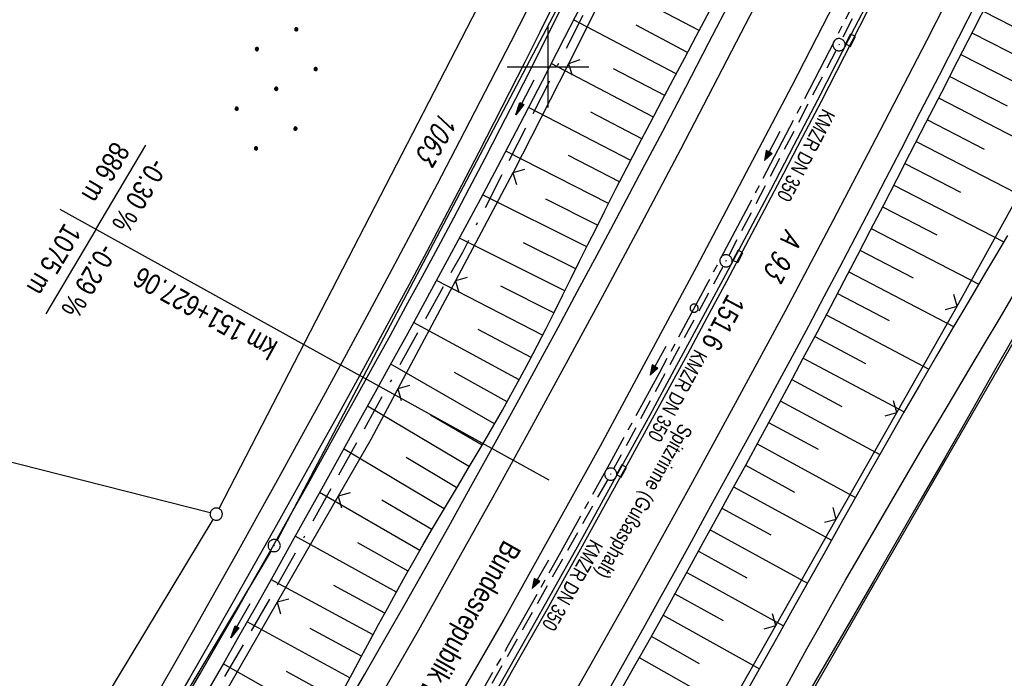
# Model space of a CAD drawing. Extents: x 510526 to 513920, y 467229 to 478797.
# Tile 235 of 256: x 511635 to 511756, y 473525 to 473606. Entities that reach past the tile are written whole.
import ezdxf

# ---------------------------------------------------------------- set-up
doc = ezdxf.new("R2010")
doc.units = 0
doc.header["$LTSCALE"] = 10
doc.header["$MEASUREMENT"] = 0
for name, pattern in [('ACAD_ISO16W100', [73, 15, -6.5, 15, -6.5, 15, -7, 1, -7]), ('ACHSE', [5.5, 4, -0.5, 0.5, -0.5]), ('AUSGEZOGEN', [0]), ('LT00', [0]), ('STRICHLINIE2', [0.375, 0.25, -0.125])]:
    doc.linetypes.add(name, pattern=pattern)
doc.layers.get('0').update_dxf_attribs({"linetype": 'LT00'})
for name, color, linetype in [('-AX-020', 250, 'ACHSE'), ('-GRA-20W', 20, 'LT00'), ('-Halt-Pfeil', 4, 'LT00'), ('-Haltung', 182, 'STRICHLINIE2'), ('-Haltungsbeschriftung', 182, 'LT00'), ('-ST-20-1', 250, 'LT00'), ('BAB-KABEL', 220, 'ACAD_ISO16W100'), ('BRD', 255, 'Continuous'), ('DFK_AB_L', 21, 'LT00'), ('DFK_AB_P', 7, 'LT00'), ('DFK_BES-WEGE', 255, 'LT00'), ('DFK_FLUR_NR', 250, 'LT00'), ('DFK_GZPKT', 250, 'LT00'), ('DFK_KATASTER', 250, 'LT00'), ('DFK_NUTZUNG', 250, 'LT00'), ('PFEIL', 140, 'AUSGEZOGEN'), ('RINNE_TEXT', 11, 'Continuous'), ('V92_AFBR_BAB', 250, 'LT00'), ('V92_BOESCH', 250, 'LT00'), ('V92_BOSCHUNG', 250, 'LT00'), ('V92_GRABEN', 250, 'LT00'), ('V92_KA_PRUF', 182, 'LT00'), ('V92_LD_MARK', 250, 'LT00'), ('V92_RASTER', 250, 'LT00'), ('V92_RINNE', 182, 'LT00'), ('V92_SINKK', 182, 'LT00'), ('V92_ZAUN', 40, 'LT00')]:
    doc.layers.add(name, color=color, linetype=linetype)
doc.styles.add('Arial', font='ARIAL.TTF')
doc.styles.add('Beschrift', font='ARIAL.TTF')
doc.styles.add('Haltungsbeschriftung', font='ARIAL.TTF', dxfattribs={"width": 0.75})
doc.styles.get("Standard").update_dxf_attribs({"font": 'romans.shx'})

# ---------------------------------------------------------------- blocks, each defined once
blk = doc.blocks.new('SYMB7010')
at = {"color": 0, "linetype": 'ByBlock'}
for points in [[(-0.031408, 0.499213), (-0.093728, 0.49134), (-0.15457, 0.475719), (-0.212975, 0.452595), (-0.268021, 0.422333), (-0.31884, 0.385411), (-0.36463, 0.342411), (-0.40467, 0.29401), (-0.438329, 0.240973), (-0.465074, 0.184136), (-0.484486, 0.124395), (-0.496256, 0.062692), (-0.5002, 0)], [(-0.5002, 0), (-0.496256, -0.062692), (-0.484486, -0.124395), (-0.465075, -0.184136), (-0.438329, -0.240973), (-0.404671, -0.29401), (-0.36463, -0.342411), (-0.31884, -0.385411), (-0.268021, -0.422333), (-0.212975, -0.452595), (-0.154571, -0.475719), (-0.093728, -0.49134), (-0.031408, -0.499213), (0.031408, -0.499213)], [(0.5002, 0), (0.496256, 0.062692), (0.484485, 0.124395), (0.465074, 0.184136), (0.438329, 0.240973), (0.40467, 0.29401), (0.36463, 0.342411), (0.31884, 0.385411), (0.268021, 0.422333), (0.212975, 0.452595), (0.15457, 0.475719), (0.093728, 0.49134), (0.031408, 0.499213), (-0.031408, 0.499213)], [(0.031408, -0.499213), (0.093728, -0.491341), (0.15457, -0.475719), (0.212975, -0.452595), (0.268021, -0.422333), (0.31884, -0.385411), (0.36463, -0.342411), (0.404671, -0.294011), (0.438329, -0.240974), (0.465075, -0.184136), (0.484486, -0.124395), (0.496256, -0.062692), (0.500201, 0)]]:
    blk.add_lwpolyline(points, dxfattribs=at)
blk = doc.blocks.new('SYMB0003')
at = {"color": 0, "linetype": 'ByBlock'}
for p, q in [((-0.015712, 0), (0.010166, 0.012015)), ((0, -0.021257), (-0.015712, 0)), ((0.010166, 0.012015), (0, -0.021257))]:
    blk.add_line(p, q, dxfattribs=at)
for points in [[(-0.031395, 0.499013), (-0.093691, 0.491144), (-0.154509, 0.475528), (-0.21289, 0.452414), (-0.267913, 0.422164), (-0.318712, 0.385257), (-0.364484, 0.342274), (-0.404509, 0.293893), (-0.438154, 0.240877), (-0.464888, 0.184062), (-0.484292, 0.124345), (-0.496058, 0.062667), (-0.5, 0)], [(-0.5, 0), (-0.496058, -0.062667), (-0.484292, -0.124345), (-0.464888, -0.184062), (-0.438154, -0.240877), (-0.404509, -0.293893), (-0.364485, -0.342274), (-0.318712, -0.385257), (-0.267914, -0.422164), (-0.21289, -0.452414), (-0.154509, -0.475529), (-0.093691, -0.491144), (-0.031395, -0.499014), (0.031395, -0.499014)], [(0.5, 0), (0.496057, 0.062667), (0.484292, 0.124345), (0.464888, 0.184062), (0.438153, 0.240877), (0.404509, 0.293893), (0.364484, 0.342274), (0.318712, 0.385257), (0.267913, 0.422164), (0.21289, 0.452414), (0.154509, 0.475528), (0.093691, 0.491144), (0.031395, 0.499013), (-0.031395, 0.499013)], [(0.031395, -0.499014), (0.093691, -0.491144), (0.154509, -0.475529), (0.21289, -0.452414), (0.267914, -0.422164), (0.318712, -0.385257), (0.364485, -0.342274), (0.404509, -0.293893), (0.438154, -0.240877), (0.464889, -0.184062), (0.484292, -0.124345), (0.496058, -0.062667), (0.5, 0)]]:
    blk.add_lwpolyline(points, dxfattribs=at)
blk = doc.blocks.new('SYMB0002')
at = {"color": 0, "linetype": 'ByBlock'}
for points in [[(-0.031395, 0.499013), (-0.093691, 0.491144), (-0.154509, 0.475528), (-0.21289, 0.452414), (-0.267913, 0.422164), (-0.318712, 0.385257), (-0.364484, 0.342274), (-0.404509, 0.293893), (-0.438154, 0.240877), (-0.464888, 0.184062), (-0.484292, 0.124345), (-0.496058, 0.062667), (-0.5, 0)], [(-0.5, 0), (-0.496058, -0.062667), (-0.484292, -0.124345), (-0.464888, -0.184062), (-0.438154, -0.240877), (-0.404509, -0.293893), (-0.364485, -0.342274), (-0.318712, -0.385257), (-0.267914, -0.422164), (-0.21289, -0.452414), (-0.154509, -0.475529), (-0.093691, -0.491144), (-0.031395, -0.499014), (0.031395, -0.499014)], [(0.5, 0), (0.496057, 0.062667), (0.484292, 0.124345), (0.464888, 0.184062), (0.438153, 0.240877), (0.404509, 0.293893), (0.364484, 0.342274), (0.318712, 0.385257), (0.267913, 0.422164), (0.21289, 0.452414), (0.154509, 0.475528), (0.093691, 0.491144), (0.031395, 0.499013), (-0.031395, 0.499013)], [(0.031395, -0.499014), (0.093691, -0.491144), (0.154509, -0.475529), (0.21289, -0.452414), (0.267914, -0.422164), (0.318712, -0.385257), (0.364485, -0.342274), (0.404509, -0.293893), (0.438154, -0.240877), (0.464889, -0.184062), (0.484292, -0.124345), (0.496058, -0.062667), (0.5, 0)]]:
    blk.add_lwpolyline(points, dxfattribs=at)
blk = doc.blocks.new('SYMB0652')
at = {"color": 0, "linetype": 'ByBlock'}
blk.add_lwpolyline([(-0.15, -0.075), (0.15, -0.075), (0.15, 0.075), (-0.15, 0.075), (-0.15, -0.075)], dxfattribs=at)
blk = doc.blocks.new('SYMB0024')
at = {"color": 0, "linetype": 'ByBlock'}
for p, q in [((-0.5, 0.5), (0, 0)), ((0, 0), (0.5, 0.5))]:
    blk.add_line(p, q, dxfattribs=at)
blk = doc.blocks.new('Pfreil3')
at = {"layer": 'PFEIL'}
blk.add_hatch(color=256, dxfattribs=at).paths.add_polyline_path([(-1.55, 0.27), (-1.55, -0.27), (0, 0)])
for p, q in [((-1.55, 0), (-4.83, 0)), ((-1.55, -0.27), (-1.55, 0.27)), ((-1.55, 0.27), (0, 0)), ((0, 0), (-1.55, -0.27))]:
    blk.add_line(p, q, dxfattribs=at)
blk = doc.blocks.new('Ackerland7')
at = {"layer": 'DFK_NUTZUNG', "color": 0, "linetype": 'ByBlock'}
for p, q in [((-4, 3.93), (-4, 3.67)), ((-3.95, 3.63), (-3.95, 3.97)), ((-3.9, 3.99), (-3.9, 3.61)), ((-3.85, 3.6), (-3.85, 4)), ((-3.8, 3.99), (-3.8, 3.61)), ((-3.75, 3.63), (-3.75, 3.97)), ((-3.7, 3.93), (-3.7, 3.67)), ((-3.65, 3.8), (-3.65, 3.8)), ((3.7, 3.93), (3.7, 3.67)), ((3.75, 3.63), (3.75, 3.97)), ((3.8, 3.99), (3.8, 3.61)), ((3.85, 3.6), (3.85, 4)), ((3.9, 3.99), (3.9, 3.61)), ((3.95, 3.63), (3.95, 3.97)), ((4, 3.93), (4, 3.67)), ((4.05, 3.8), (4.05, 3.8)), ((-7.85, 0.13), (-7.85, -0.13)), ((-7.8, -0.17), (-7.8, 0.17)), ((-7.75, 0.19), (-7.75, -0.19)), ((-7.7, -0.2), (-7.7, 0.2)), ((-7.65, 0.19), (-7.65, -0.19)), ((-7.6, -0.17), (-7.6, 0.17)), ((-7.55, 0.13), (-7.55, -0.13)), ((-7.5, 0), (-7.5, 0)), ((-0.15, 0.13), (-0.15, -0.13)), ((-0.1, -0.17), (-0.1, 0.17)), ((-0.05, 0.19), (-0.05, -0.19)), ((0, -0.2), (0, 0.2)), ((0.05, 0.19), (0.05, -0.19)), ((0.1, -0.17), (0.1, 0.17)), ((0.15, 0.13), (0.15, -0.13)), ((0.2, 0), (0.2, 0)), ((7.55, 0.13), (7.55, -0.13)), ((7.6, -0.17), (7.6, 0.17)), ((7.65, 0.19), (7.65, -0.19)), ((7.7, -0.2), (7.7, 0.2)), ((7.75, 0.19), (7.75, -0.19)), ((7.8, -0.17), (7.8, 0.17)), ((7.85, 0.13), (7.85, -0.13)), ((7.9, 0), (7.9, 0)), ((-3.9, -3.61), (-3.9, -3.99)), ((-3.85, -4), (-3.85, -3.6)), ((-3.8, -3.61), (-3.8, -3.99)), ((3.8, -3.61), (3.8, -3.99)), ((3.85, -4), (3.85, -3.6)), ((3.9, -3.61), (3.9, -3.99)), ((-4, -3.67), (-4, -3.93)), ((-3.95, -3.97), (-3.95, -3.63)), ((-3.75, -3.97), (-3.75, -3.63)), ((-3.7, -3.67), (-3.7, -3.93)), ((-3.65, -3.8), (-3.65, -3.8)), ((3.7, -3.67), (3.7, -3.93)), ((3.75, -3.97), (3.75, -3.63)), ((3.95, -3.97), (3.95, -3.63)), ((4, -3.67), (4, -3.93)), ((4.05, -3.8), (4.05, -3.8))]:
    blk.add_line(p, q, dxfattribs=at)
for points in [[(-3.65, 3.8), (-3.67, 3.89), (-3.73, 3.96), (-3.81, 3.99), (-3.89, 3.99), (-3.97, 3.96), (-4.03, 3.89), (-4.05, 3.8), (-4.03, 3.71), (-3.97, 3.64), (-3.89, 3.6), (-3.81, 3.6), (-3.73, 3.64), (-3.67, 3.71), (-3.65, 3.8)], [(4.05, 3.8), (4.03, 3.89), (3.97, 3.96), (3.89, 3.99), (3.81, 3.99), (3.73, 3.96), (3.67, 3.89), (3.65, 3.8), (3.67, 3.71), (3.73, 3.64), (3.81, 3.61), (3.89, 3.61), (3.97, 3.64), (4.03, 3.71), (4.05, 3.8)], [(-7.5, 0), (-7.52, 0.09), (-7.58, 0.16), (-7.66, 0.19), (-7.74, 0.19), (-7.82, 0.16), (-7.88, 0.09), (-7.9, 0)], [(0.2, 0), (0.18, 0.09), (0.12, 0.16), (0.04, 0.19), (-0.04, 0.19), (-0.12, 0.16), (-0.18, 0.09), (-0.2, 0)], [(-0.2, 0), (-0.18, -0.09), (-0.12, -0.16), (-0.04, -0.19), (0.04, -0.19), (0.12, -0.16), (0.18, -0.09), (0.2, 0)], [(7.9, 0), (7.88, 0.09), (7.82, 0.16), (7.74, 0.19), (7.66, 0.19), (7.58, 0.16), (7.52, 0.09), (7.5, 0)], [(7.5, 0), (7.52, -0.09), (7.58, -0.16), (7.66, -0.19), (7.74, -0.19), (7.82, -0.16), (7.88, -0.09), (7.9, 0)], [(-7.9, 0), (-7.88, -0.09), (-7.82, -0.16), (-7.74, -0.19), (-7.66, -0.19), (-7.58, -0.16), (-7.52, -0.09), (-7.5, 0)], [(-3.65, -3.8), (-3.67, -3.71), (-3.73, -3.64), (-3.81, -3.61), (-3.89, -3.61), (-3.97, -3.64), (-4.03, -3.71), (-4.05, -3.8), (-4.03, -3.89), (-3.97, -3.96), (-3.89, -3.99), (-3.81, -3.99), (-3.73, -3.96), (-3.67, -3.89), (-3.65, -3.8)], [(4.05, -3.8), (4.03, -3.71), (3.97, -3.64), (3.89, -3.61), (3.81, -3.61), (3.73, -3.64), (3.67, -3.71), (3.65, -3.8), (3.67, -3.89), (3.73, -3.96), (3.81, -3.99), (3.89, -3.99), (3.97, -3.96), (4.03, -3.89), (4.05, -3.8)]]:
    blk.add_lwpolyline(points, dxfattribs=at)
blk = doc.blocks.new('SYMB0070')
at = {"color": 0, "linetype": 'ByBlock'}
for p, q in [((-0.5, 0), (0.2, 0)), ((0.5, 0), (0.2, 0.1)), ((0.2, 0.1), (0.2, 0)), ((0.468, 0), (0.21, 0.086)), ((0.21, 0.086), (0.21, -0.086)), ((0.21, -0.086), (0.468, 0)), ((0.22, -0.072), (0.437, 0)), ((0.23, -0.058), (0.405, 0)), ((0.24, -0.045), (0.374, 0)), ((0.342, 0), (0.25, 0.031)), ((0.25, 0.031), (0.25, -0.031)), ((0.25, -0.031), (0.342, 0)), ((0.26, -0.017), (0.31, 0)), ((0.27, -0.003), (0.279, 0))]:
    blk.add_line(p, q, dxfattribs=at)
for points in [[(0.2, 0), (0.2, -0.1), (0.5, 0)], [(0.437, 0), (0.22, 0.072), (0.22, -0.072)], [(0.405, 0), (0.23, 0.058), (0.23, -0.058)], [(0.374, 0), (0.24, 0.045), (0.24, -0.045)], [(0.31, 0), (0.26, 0.017), (0.26, -0.017)], [(0.279, 0), (0.27, 0.003), (0.27, -0.003)]]:
    blk.add_lwpolyline(points, dxfattribs=at)

msp = doc.modelspace()

# ---------------------------------------------------------------- linework, layer by layer
at = {"layer": '-AX-020', "ltscale": 0.2, "flags": 128}
msp.add_lwpolyline([(513881.72, 478796.97), (513877.87, 478787.35), (513870.37, 478768.8), (513862.79, 478750.28), (513855.14, 478731.79), (513847.41, 478713.32), (513839.61, 478694.89), (513831.74, 478676.49), (513823.79, 478658.13), (513815.77, 478639.79), (513807.68, 478621.49), (513799.51, 478603.22), (513791.27, 478584.98), (513782.96, 478566.77), (513774.58, 478548.6), (513766.12, 478530.46), (513757.59, 478512.36), (513748.99, 478494.29), (513740.31, 478476.25), (513731.57, 478458.25), (513722.75, 478440.29), (513713.86, 478422.36), (513704.9, 478404.46), (513695.86, 478386.6), (513686.76, 478368.78), (513677.58, 478351), (513668.34, 478333.25), (513659.02, 478315.54), (513649.63, 478297.86), (513640.17, 478280.23), (513630.64, 478262.63), (513621.04, 478245.07), (513611.37, 478227.54), (513601.63, 478210.06), (513591.82, 478192.62), (513586.74, 478183.65), (513576.83, 478166.26), (513566.85, 478148.92), (513556.8, 478131.61), (513546.69, 478114.34), (513536.51, 478097.1), (513526.28, 478079.91), (513515.99, 478062.74), (513505.64, 478045.61), (513495.23, 478028.52), (513484.78, 478011.45), (513474.27, 477994.42), (513463.71, 477977.42), (513453.11, 477960.45), (513442.46, 477943.5), (513431.76, 477926.59), (513421.03, 477909.7), (513410.25, 477892.84), (513399.43, 477876), (513388.58, 477859.18), (513377.69, 477842.39), (513366.77, 477825.62), (513355.82, 477808.87), (513344.83, 477792.14), (513333.82, 477775.43), (513322.78, 477758.74), (513311.72, 477742.06), (513300.63, 477725.4), (513289.52, 477708.75), (513278.39, 477692.12), (513267.24, 477675.5), (513256.08, 477658.89), (513244.9, 477642.29), (513233.71, 477625.7), (513222.5, 477609.12), (513211.29, 477592.54), (513200.07, 477575.97), (513188.84, 477559.41), (513177.6, 477542.84), (513166.37, 477526.28), (513154.8, 477509.24), (513142.5, 477491.11), (513130.2, 477472.99), (513117.9, 477454.86), (513105.61, 477436.73), (513093.33, 477418.59), (513081.06, 477400.44), (513068.81, 477382.28), (513056.57, 477364.12), (513044.34, 477345.94), (513032.14, 477327.75), (513019.96, 477309.55), (513007.8, 477291.33), (512995.67, 477273.09), (512983.57, 477254.83), (512971.49, 477236.55), (512959.45, 477218.25), (512947.45, 477199.93), (512935.48, 477181.58), (512923.55, 477163.21), (512911.66, 477144.81), (512899.82, 477126.38), (512888.03, 477107.93), (512876.28, 477089.44), (512864.58, 477070.92), (512852.94, 477052.36), (512841.35, 477033.77), (512829.82, 477015.15), (512818.35, 476996.49), (512806.94, 476977.79), (512795.6, 476959.05), (512789.64, 476949.14), (512778.41, 476930.34), (512767.24, 476911.5), (512756.13, 476892.61), (512745.1, 476873.69), (512734.14, 476854.72), (512723.25, 476835.72), (512712.42, 476816.68), (512701.67, 476797.59), (512690.98, 476778.47), (512680.37, 476759.31), (512669.82, 476740.11), (512659.35, 476720.87), (512648.95, 476701.6), (512638.61, 476682.28), (512628.35, 476662.93), (512618.16, 476643.54), (512608.04, 476624.11), (512597.99, 476604.65), (512588.01, 476585.15), (512578.1, 476565.61), (512568.26, 476546.04), (512558.5, 476526.43), (512548.8, 476506.79), (512539.18, 476487.11), (512529.63, 476467.4), (512520.15, 476447.65), (512510.75, 476427.87), (512501.42, 476408.05), (512492.16, 476388.2), (512482.97, 476368.31), (512473.85, 476348.4), (512464.81, 476328.44), (512455.84, 476308.46), (512446.94, 476288.44), (512438.12, 476268.39), (512429.37, 476248.31), (512420.69, 476228.2), (512412.09, 476208.05), (512403.56, 476187.88), (512395.11, 476167.67), (512386.72, 476147.43), (512378.42, 476127.17), (512370.18, 476106.87), (512362.02, 476086.54), (512353.94, 476066.18), (512345.92, 476045.79), (512337.99, 476025.38), (512330.13, 476004.93), (512322.34, 475984.46), (512314.63, 475963.96), (512306.99, 475943.43), (512299.43, 475922.87), (512291.94, 475902.28), (512284.53, 475881.67), (512277.19, 475861.03), (512269.93, 475840.36), (512262.74, 475819.67), (512255.63, 475798.95), (512248.6, 475778.21), (512241.64, 475757.44), (512234.76, 475736.64), (512227.95, 475715.82), (512221.22, 475694.97), (512214.57, 475674.11), (512207.99, 475653.21), (512201.49, 475632.29), (512200.13, 475627.89), (512194.28, 475608.79), (512188.5, 475589.67), (512182.78, 475570.54), (512177.14, 475551.38), (512171.56, 475532.2), (512166.05, 475513.01), (512160.62, 475493.79), (512155.26, 475474.55), (512149.97, 475455.29), (512148.09, 475448.36), (512142.91, 475429.07), (512137.8, 475409.77), (512132.78, 475390.44), (512127.83, 475371.09), (512122.96, 475351.72), (512118.16, 475332.33), (512113.45, 475312.92), (512108.81, 475293.5), (512104.25, 475274.06), (512099.76, 475254.59), (512095.36, 475235.11), (512091.03, 475215.62), (512086.78, 475196.1), (512082.61, 475176.57), (512078.52, 475157.02), (512074.51, 475137.46), (512070.57, 475117.88), (512066.72, 475098.28), (512063.24, 475080.25), (512059.53, 475060.62), (512055.9, 475040.98), (512052.34, 475021.33), (512048.86, 475001.67), (512045.44, 474981.99), (512042.08, 474962.3), (512038.79, 474942.6), (512035.56, 474922.89), (512032.39, 474903.18), (512029.27, 474883.45), (512026.2, 474863.71), (512023.18, 474843.97), (512020.21, 474824.22), (512017.28, 474804.47), (512014.39, 474784.7), (512011.54, 474764.94), (512008.73, 474745.16), (512005.95, 474725.39), (512003.2, 474705.61), (512000.47, 474685.82), (511997.78, 474666.03), (511995.1, 474646.24), (511992.44, 474626.45), (511989.8, 474606.65), (511987.17, 474586.85), (511984.55, 474567.05), (511981.94, 474547.25), (511979.34, 474527.45), (511976.74, 474507.69), (511975.13, 474495.38), (511973.48, 474482.82), (511971.82, 474470.25), (511970.17, 474457.69), (511968.51, 474445.13), (511966.84, 474432.57), (511965.15, 474420.02), (511963.46, 474407.46), (511961.75, 474394.91), (511960.03, 474382.35), (511958.28, 474369.81), (511956.52, 474357.26), (511954.73, 474344.72), (511952.92, 474332.18), (511951.08, 474319.64), (511949.21, 474307.11), (511947.31, 474294.58), (511945.38, 474282.06), (511943.41, 474269.55), (511941.4, 474257.04), (511939.35, 474244.53), (511937.27, 474232.04), (511935.14, 474219.55), (511932.96, 474207.07), (511930.74, 474194.59), (511928.46, 474182.13), (511926.14, 474169.68), (511923.76, 474157.23), (511921.32, 474144.8), (511918.83, 474132.38), (511916.28, 474119.97), (511913.66, 474107.57), (511910.98, 474095.19), (511908.24, 474082.82), (511905.43, 474070.46), (511902.54, 474058.13), (511899.59, 474045.81), (511896.56, 474033.5), (511893.47, 474021.26), (511890.29, 474009), (511887.03, 473996.75), (511883.7, 473984.53), (511880.29, 473972.33), (511876.8, 473960.15), (511873.23, 473947.99), (511869.59, 473935.86), (511865.87, 473923.74), (511862.08, 473911.66), (511858.21, 473899.59), (511854.26, 473887.55), (511850.24, 473875.54), (511846.14, 473863.55), (511841.96, 473851.59), (511837.71, 473839.65), (511833.39, 473827.75), (511828.99, 473815.86), (511824.51, 473804.01), (511819.96, 473792.19), (511815.33, 473780.39), (511810.64, 473768.63), (511805.86, 473756.89), (511801.02, 473745.18), (511796.09, 473733.51), (511791.1, 473721.87), (511786.03, 473710.25), (511780.89, 473698.68), (511775.67, 473687.13), (511770.39, 473675.61), (511765.03, 473664.13), (511759.6, 473652.69), (511754.09, 473641.28), (511748.51, 473629.9), (511742.87, 473618.56), (511737.15, 473607.25), (511731.36, 473595.99), (511725.49, 473584.75), (511719.56, 473573.56), (511713.56, 473562.4), (511707.48, 473551.28), (511701.34, 473540.2), (511695.13, 473529.16), (511688.84, 473518.16), (511682.49, 473507.2), (511676.07, 473496.28), (511669.58, 473485.39), (511663.02, 473474.55), (511656.39, 473463.76), (511649.7, 473453), (511642.94, 473442.29), (511636.1, 473431.62), (511629.21, 473420.99), (511622.24, 473410.41), (511615.21, 473399.87), (511608.11, 473389.37), (511600.95, 473378.92), (511593.72, 473368.52), (511586.42, 473358.16), (511579.06, 473347.85), (511571.64, 473337.58), (511564.15, 473327.36), (511556.59, 473317.19), (511548.97, 473307.07), (511541.29, 473297), (511533.54, 473286.97), (511525.74, 473276.99), (511517.86, 473267.07), (511509.93, 473257.19), (511501.93, 473247.36), (511493.87, 473237.58), (511485.75, 473227.86), (511477.57, 473218.19), (511475.55, 473215.81), (511467.29, 473206.2), (511458.98, 473196.64), (511450.61, 473187.13), (511442.18, 473177.67), (511433.71, 473168.25), (511425.19, 473158.87), (511416.62, 473149.54), (511408.01, 473140.24), (511399.37, 473130.98), (511390.68, 473121.76), (511381.96, 473112.57), (511373.2, 473103.41), (511364.42, 473094.28), (511355.61, 473085.17), (511346.77, 473076.1), (511337.91, 473067.04), (511329.03, 473058), (511320.13, 473048.99), (511311.22, 473039.98), (511302.29, 473031), (511293.34, 473022.02), (511284.39, 473013.05), (511275.44, 473004.09), (511266.47, 472995.14), (511255.91, 472984.59), (511236.79, 472965.5), (511230.18, 472958.9), (511223.57, 472952.29), (511216.96, 472945.68), (511210.37, 472939.06), (511203.78, 472932.43), (511197.22, 472925.79), (511190.66, 472919.13), (511184.13, 472912.44), (511177.62, 472905.74), (511171.14, 472899.01), (511164.68, 472892.25), (511158.26, 472885.46), (511151.88, 472878.64), (511145.53, 472871.79), (511139.22, 472864.89), (511132.96, 472857.96), (511126.75, 472850.98), (511120.58, 472843.95), (511114.48, 472836.88), (511109.32, 472830.82), (511103.32, 472823.65), (511097.39, 472816.44), (511091.51, 472809.17), (511085.7, 472801.85), (511079.95, 472794.49), (511074.26, 472787.07), (511068.64, 472779.61), (511063.08, 472772.1), (511057.59, 472764.54), (511052.16, 472756.93), (511046.8, 472749.28), (511041.5, 472741.58), (511036.27, 472733.84), (511031.1, 472726.05), (511026.01, 472718.22), (511020.98, 472710.35), (511016.01, 472702.43), (511011.12, 472694.47), (511006.29, 472686.47), (511001.53, 472678.43), (510996.84, 472670.35), (510992.22, 472662.22), (510987.67, 472654.06), (510983.19, 472645.86), (510978.78, 472637.62), (510974.44, 472629.35), (510970.17, 472621.04), (510965.98, 472612.69), (510961.85, 472604.3), (510957.8, 472595.88), (510953.82, 472587.43), (510949.91, 472578.94), (510946.07, 472570.42), (510942.31, 472561.87), (510938.62, 472553.28), (510935.01, 472544.67), (510931.46, 472536.02), (510928, 472527.34), (510924.6, 472518.64), (510921.29, 472509.9), (510918.04, 472501.14), (510914.87, 472492.35), (510911.78, 472483.53), (510908.76, 472474.69), (510905.82, 472465.82), (510902.96, 472456.92), (510900.17, 472448), (510897.45, 472439.06), (510894.82, 472430.1), (510892.26, 472421.11), (510889.78, 472412.1), (510887.37, 472403.07), (510885.04, 472394.02), (510882.79, 472384.95), (510880.62, 472375.87), (510878.53, 472366.76), (510876.51, 472357.64), (510874.57, 472348.49), (510872.71, 472339.34), (510870.93, 472330.16), (510869.23, 472320.98), (510867.6, 472311.77), (510866.06, 472302.56), (510864.59, 472293.33), (510863.2, 472284.09), (510861.89, 472274.84), (510860.67, 472265.57), (510859.52, 472256.3), (510858.45, 472247.02), (510857.45, 472237.73), (510856.54, 472228.43), (510855.71, 472219.12), (510854.96, 472209.81), (510854.29, 472200.49), (510853.7, 472191.16), (510853.18, 472181.83), (510852.75, 472172.5), (510852.4, 472163.16), (510852.13, 472153.82), (510851.93, 472144.48), (510851.82, 472135.13), (510851.79, 472125.79), (510851.84, 472116.44), (510851.96, 472107.1), (510852.01, 472104.71), (510852.24, 472095.37), (510852.54, 472086.03), (510852.93, 472076.69), (510853.39, 472067.36), (510853.92, 472058.03), (510854.53, 472048.71), (510855.21, 472039.39), (510855.96, 472030.07), (510856.78, 472020.77), (510857.67, 472011.46), (510858.63, 472002.17), (510859.65, 471992.88), (510860.73, 471983.6), (510861.88, 471974.33), (510863.09, 471965.06), (510864.36, 471955.8), (510865.69, 471946.55), (510867.08, 471937.31), (510868.53, 471928.08), (510870.02, 471918.86), (510871.58, 471909.64), (510873.18, 471900.44), (510874.84, 471891.24), (510876.54, 471882.05), (510878.3, 471872.88), (510880.1, 471863.71), (510881.95, 471854.55), (510883.84, 471845.4), (510885.78, 471836.26), (510887.76, 471827.12), (510889.78, 471818), (510891.83, 471808.88), (510893.93, 471799.78), (510896.06, 471790.68), (510898.23, 471781.59), (510900.44, 471772.51), (510902.67, 471763.44), (510904.94, 471754.37), (510907.24, 471745.32), (510909.57, 471736.27), (510911.93, 471727.22), (510914.31, 471718.19), (510916.72, 471709.16), (510919.15, 471700.14), (510921.61, 471691.12), (510924.09, 471682.11), (510926.59, 471673.11), (510929.1, 471664.11), (510931.64, 471655.12), (510934.19, 471646.13), (510936.76, 471637.14), (510939.34, 471628.16), (510941.94, 471619.19), (510944.55, 471610.22), (510947.17, 471601.25), (510949.8, 471592.28), (510952.43, 471583.31), (510955.08, 471574.35), (510957.73, 471565.39), (510960.38, 471556.43), (510963.04, 471547.47), (510967.7, 471531.77), (510970.25, 471523.2), (510975.26, 471506.32), (510980.27, 471489.44), (510985.27, 471472.57), (510990.27, 471455.68), (510995.25, 471438.8), (511000.21, 471421.91), (511005.16, 471405.01), (511010.09, 471388.11), (511014.99, 471371.2), (511019.86, 471354.28), (511024.7, 471337.36), (511029.51, 471320.42), (511034.28, 471303.47), (511039.01, 471286.52), (511043.7, 471269.55), (511048.34, 471252.56), (511052.93, 471235.57), (511057.46, 471218.56), (511061.95, 471201.53), (511066.37, 471184.49), (511070.73, 471167.43), (511075.02, 471150.36), (511079.24, 471133.27), (511083.39, 471116.16), (511086.57, 471102.84), (511090.59, 471085.7), (511094.53, 471068.54), (511098.39, 471051.37), (511102.17, 471034.17), (511105.87, 471016.96), (511109.5, 470999.73), (511113.05, 470982.49), (511116.52, 470965.23), (511119.91, 470947.95), (511123.22, 470930.66), (511126.45, 470913.36), (511129.61, 470896.04), (511132.69, 470878.7), (511135.68, 470861.35), (511138.6, 470843.99), (511141.44, 470826.62), (511144.2, 470809.23), (511146.88, 470791.83), (511149.49, 470774.42), (511152.01, 470757), (511154.45, 470739.56), (511156.82, 470722.12), (511159.1, 470704.66), (511161.31, 470687.19), (511163.44, 470669.72), (511165.49, 470652.23), (511165.64, 470650.9), (511167.87, 470631.02), (511170.03, 470611.14), (511172.1, 470591.25), (511174.1, 470571.35), (511176.01, 470551.44), (511177.85, 470531.52), (511179.53, 470512.55), (511180.88, 470496.34), (511182.16, 470480.14), (511183.36, 470463.92), (511184.48, 470447.7), (511185.52, 470431.48), (511186.48, 470415.25), (511187.36, 470399.01), (511188.16, 470382.77), (511188.88, 470366.53), (511189.52, 470350.29), (511190.08, 470334.04), (511190.56, 470317.79), (511190.96, 470301.53), (511191.28, 470285.28), (511191.52, 470269.02), (511191.68, 470252.76), (511191.76, 470236.51), (511191.77, 470220.25), (511191.69, 470203.99), (511191.53, 470187.73), (511191.29, 470171.47), (511191.24, 470169.01), (511190.91, 470152.75), (511190.5, 470136.5), (511190.02, 470120.25), (511189.47, 470104), (511188.85, 470087.75), (511188.17, 470071.51), (511187.43, 470055.27), (511186.63, 470039.03), (511185.78, 470022.79), (511184.88, 470006.56), (511183.93, 469990.33), (511182.94, 469974.1), (511181.91, 469957.87), (511180.85, 469941.65), (511179.74, 469925.43), (511178.61, 469909.21), (511177.46, 469892.99), (511176.28, 469876.78), (511175.08, 469860.56), (511173.86, 469844.35), (511172.63, 469828.14), (511171.39, 469811.93), (511170.14, 469795.72), (511168.85, 469778.99), (511030.96, 467993.35), (511029.42, 467973.41), (511027.88, 467953.47), (511026.35, 467933.52), (511024.83, 467913.58), (511023.32, 467893.64), (511021.83, 467873.7), (511020.35, 467853.75), (511018.9, 467833.8), (511017.47, 467813.85), (511016.06, 467793.9), (511014.69, 467773.95), (511013.35, 467754), (511012.05, 467734.04), (511010.78, 467714.08), (511009.56, 467694.12), (511008.38, 467674.15), (511007.25, 467654.18), (511006.18, 467634.21), (511005.15, 467614.24), (511004.19, 467594.26), (511003.28, 467574.28), (511002.44, 467554.3), (511001.67, 467534.31), (511000.96, 467514.33), (511000.33, 467494.34), (510999.77, 467474.34), (510999.56, 467465.71), (510999.11, 467445.71), (510998.75, 467425.72), (510998.46, 467405.72), (510998.26, 467385.72), (510998.14, 467365.72), (510998.09, 467345.72), (510998.13, 467325.72), (510998.24, 467305.72), (510998.44, 467285.72), (510998.71, 467265.72), (510999.07, 467245.73), (510999.43, 467229.16)], dxfattribs=at)
at = {"layer": '-GRA-20W'}
for p, q in [((511644.61, 473580.08), (511650.74, 473590.4)), ((511673.13, 473564.28), (511640.24, 473582.5)), ((511644.61, 473580.08), (511638.5, 473569.74)), ((511700.12, 473549.34), (511673.13, 473564.28))]:
    msp.add_line(p, q, dxfattribs=at)
at = {"layer": '-Haltung'}
for p, q in [((511749.02, 473629.32), (511735.97, 473603.38)), ((511735.29, 473602.05), (511722.14, 473576.9)), ((511721.43, 473575.58), (511708.03, 473550.76)), ((511707.3, 473549.45), (511693.07, 473524.35))]:
    msp.add_line(p, q, dxfattribs=at)
at = {"layer": 'BAB-KABEL', "ltscale": 0.03, "flags": 128}
msp.add_lwpolyline([(513339.84, 477816.32), (513312.27, 477774.65), (513284.67, 477733), (513252.5, 477694.41), (513223.88, 477653.5), (513195.8, 477612.12), (513167.63, 477570.87), (513139.88, 477529.3), (513111.79, 477487.92), (513083.81, 477446.45), (513055.84, 477404.98), (513022.49, 477355.03), (513000.51, 477321.52), (512973.12, 477279.62), (512945.42, 477237.87), (512917.58, 477196.22), (512879.16, 477137.5), (512858.34, 477103.22), (512837.39, 477068.95), (512811.45, 477026.06), (512784.2, 476983.9), (512756.65, 476941.56), (512731.12, 476898.63), (512706.39, 476854.96), (512681.95, 476811.1), (512658.87, 476770.39), (512633.74, 476723.05), (512609.82, 476678.97), (512586.03, 476634.72), (512574.46, 476609.04), (512565.77, 476584.24), (512545.21, 476542.92), (512523.45, 476497.74), (512501.77, 476452.47), (512480.25, 476407.17), (512458.85, 476361.79), (512438.56, 476315.94), (512418.18, 476270.12), (512378.72, 476177.83), (512359.89, 476131.36), (512341.35, 476084.78), (512322.58, 476038.31), (512304.82, 475991.34), (512287.68, 475944.24), (512270.28, 475897.17), (512254.12, 475849.7), (512237.77, 475802.28), (512221.53, 475754.82), (512205.86, 475707.19), (512190.78, 475659.38), (512175.78, 475611.52), (512161.52, 475563.42), (512145.69, 475515.8), (512137.73, 475496.07), (512130.63, 475467.92), (512119.03, 475418.91), (512105.58, 475370.55), (512100.73, 475351.1), (512084.18, 475320.51), (512082.62, 475318.67), (512071.99, 475296.24), (512062.06, 475264.37), (512059.32, 475232.9), (512061.87, 475193.18), (512054.82, 475143.1), (512045.69, 475099.99), (512036.29, 475050.9), (512027.27, 475001.72), (512018.22, 474952.55), (512008.9, 474903.42), (512000.14, 474854.23), (511992.36, 474804.85), (511985.27, 474755.37), (511977.39, 474700.85), (511969.41, 474646.42), (511966.53, 474615.2), (511972.8, 474604.79), (511970.05, 474596.16), (511959.57, 474586.37), (511941.91, 474517.48), (511936.85, 474477.77), (511926.66, 474399.73), (511919.97, 474355.38), (511910.09, 474296.61), (511899.45, 474238.13), (511883.78, 474152.68), (511870.29, 474094), (511857.13, 474053.88), (511852.78, 474012.45), (511853.17, 473966.86), (511852.49, 473957.15), (511851.31, 473949.66), (511841.69, 473942.06), (511825.82, 473895.23), (511826.65, 473894.12), (511810.9, 473851.95), (511793.57, 473805.03), (511775.28, 473758.36), (511755.12, 473712.47), (511734.05, 473667.01), (511712.23, 473621.97), (511689.5, 473577.27), (511665.16, 473533.5), (511639.85, 473490.24), (511612.91, 473448.14), (511601.59, 473431.81), (511558.05, 473366.07), (511514.89, 473306.01), (511484.06, 473267.45), (511450.63, 473224.7), (511393.07, 473164.53), (511363.02, 473132.87), (511308.52, 473076.45), (511275.57, 473040.36), (511243.01, 473009.33), (511235.22, 472986.05), (511231.03, 472981.06), (511075.99, 472813.11), (511070.24, 472807.3), (511057.8, 472797.51), (511038.03, 472769.96), (511010.69, 472730.53), (510983.88, 472687.19), (510959.58, 472643.76), (510934.3, 472604.33), (510904.8, 472574.33), (510913.91, 472558.29), (510911.7, 472550.67), (510911.23, 472549.24), (510895.97, 472514.71), (510882.66, 472477.92), (510872.4, 472460.75), (510857.5, 472432.35), (510836.1, 472381.12), (510836.28, 472368.89), (510832.94, 472355.97), (510830.18, 472332.03), (510848.22, 472325.54), (510838.51, 472271.42), (510831.97, 472215.43), (510830.7, 472169.39), (510828.83, 472118.66), (510829.08, 472067.62), (510833.95, 472011.74), (510842.44, 471951.44), (510849.98, 471906.34), (510856.18, 471866.27), (510867.23, 471812.82), (510879.85, 471762.88), (510891.51, 471713.81), (510903.79, 471665.07), (510916.06, 471616.28), (510929.64, 471568.08), (510950.96, 471501.37), (510971.61, 471429.82), (510974.35, 471422.76), (510989.55, 471366.87), (511004.5, 471314.2), (511016.36, 471270.84), (511026.28, 471232.42), (511039.24, 471184.15), (511056.6, 471116.88), (511065.91, 471078.27), (511077.6, 471030.01), (511089.22, 470981.62), (511098.91, 470932.89), (511107.16, 470884.03), (511116.15, 470835.04), (511125.08, 470786.06), (511133.15, 470736.97), (511137.3, 470706.32), (511129.89, 470689.71), (511129.54, 470684.61), (511132.44, 470671.58), (511143.11, 470670.95), (511145.78, 470638.26), (511151.08, 470588.89), (511155.98, 470539.42), (511159.51, 470489.78), (511162.63, 470440.14), (511165.94, 470390.62), (511167.84, 470340.94), (511167.81, 470291.24), (511167.77, 470272.42), (511169.19, 470243.96), (511168.97, 470223.34), (511163.73, 470203.87), (511151.46, 470170.12), (511152.4, 470145.76), (511161.63, 470107.32), (511162.26, 470078.65), (511157.08, 470021.39), (511153.97, 469975.78), (511150.23, 469924.11), (511146.61, 469878.37), (511141.04, 469826.73), (511133.85, 469745.04), (511131.82, 469700.02), (511128.93, 469655.17), (511125.19, 469595.29), (511130.66, 469554.69), (511130.4, 469544.67), (511121.69, 469477.4)], dxfattribs=at)
at = {"layer": 'DFK_AB_L'}
for p, q in [((511715.31, 473634.22), (511666.81, 473542.01)), ((511682.09, 473436.25), (511776.03, 473599.34)), ((511666.08, 473540.71), (511625.57, 473472.96))]:
    msp.add_line(p, q, dxfattribs=at)
at = {"layer": 'DFK_KATASTER'}
for p, q in [((511659.7, 473545.87), (511707.28, 473638.09)), ((511481.84, 473590.43), (511658.63, 473545.38)), ((511602.64, 473451.18), (511658.97, 473544.56))]:
    msp.add_line(p, q, dxfattribs=at)
at = {"layer": 'V92_AFBR_BAB'}
for points in [[(511793.37, 473731.98), (511783.24, 473709.08), (511772.74, 473685.72), (511762.84, 473664.11), (511752.15, 473641.82), (511741.13, 473619.64), (511729.86, 473597.66), (511718.19, 473575.49), (511706.37, 473553.54), (511694.6, 473532.31), (511682.27, 473510.93), (511670.41, 473490.71), (511658.34, 473470.65), (511645.63, 473450.17), (511632.65, 473429.98), (511618.11, 473407.98), (511604.54, 473387.81), (511590.08, 473366.85), (511577.05, 473348.53), (511563.04, 473329.4), (511548.26, 473309.54), (511535.12, 473292.18), (511520.27, 473273.31)], [(511651.29, 473521.76), (511653.96, 473526.39), (511656.61, 473531.04), (511659.24, 473535.7), (511661.86, 473540.36), (511664.47, 473545.04), (511667.06, 473549.72), (511669.64, 473554.41), (511672.48, 473559.6), (511675.3, 473564.8), (511678.11, 473570.01), (511680.91, 473575.22), (511683.69, 473580.45), (511686.45, 473585.68), (511689.2, 473590.92), (511692.35, 473597), (511695.48, 473603.1), (511698.58, 473609.21)], [(511700.84, 473607.95), (511698.99, 473604.26), (511697.14, 473600.57), (511695.28, 473596.88), (511693.41, 473593.2), (511691.52, 473589.53), (511689.41, 473585.47), (511687.28, 473581.41), (511685.13, 473577.37), (511682.97, 473573.33), (511680.79, 473569.3), (511678.61, 473565.27), (511676.41, 473561.25), (511674.2, 473557.24), (511671.98, 473553.23), (511669.36, 473548.53), (511666.74, 473543.83), (511664.1, 473539.14), (511661.45, 473534.46), (511658.78, 473529.78), (511656.1, 473525.12), (511653.4, 473520.47)], [(511675.06, 473521.29), (511677.54, 473525.59), (511680.02, 473529.9), (511682.48, 473534.21), (511684.93, 473538.52), (511687.83, 473543.68), (511690.71, 473548.85), (511693.57, 473554.03), (511696.42, 473559.22), (511698.83, 473563.65), (511701.23, 473568.08), (511703.62, 473572.52), (511706, 473576.96), (511708.37, 473581.41), (511711.21, 473586.77), (511714.04, 473592.13), (511716.86, 473597.5), (511719.66, 473602.88), (511722.56, 473608.49)], [(511752.54, 473608.08), (511750.21, 473603.51), (511747.88, 473598.95), (511745.54, 473594.39), (511743.19, 473589.84), (511741.33, 473586.22), (511739.45, 473582.61), (511737.57, 473579), (511735.69, 473575.4), (511733.79, 473571.8), (511731.88, 473568.21), (511730.13, 473564.94), (511728.36, 473561.67), (511726.59, 473558.4), (511724.82, 473555.14), (511723.03, 473551.88), (511721.25, 473548.62), (511719.46, 473545.37), (511717.51, 473541.82), (511715.55, 473538.27), (511713.6, 473534.73), (511711.63, 473531.19), (511709.66, 473527.65), (511707.67, 473524.12)]]:
    msp.add_lwpolyline(points, dxfattribs=at)
at = {"layer": 'V92_BOESCH'}
for points in [[(511754, 473608.24), (511752.06, 473604.44), (511750.12, 473600.65), (511748.18, 473596.86), (511746.23, 473593.08), (511744.28, 473589.29), (511742.67, 473586.17), (511741.06, 473583.05), (511739.45, 473579.94), (511737.84, 473576.83), (511736.22, 473573.72), (511734.59, 473570.61), (511732.95, 473567.51), (511731.22, 473564.25), (511729.47, 473560.99), (511727.72, 473557.74), (511725.96, 473554.5), (511724.2, 473551.25), (511722.43, 473548.01), (511720.66, 473544.77), (511718.97, 473541.69), (511717.28, 473538.61), (511715.58, 473535.53), (511713.88, 473532.45), (511712.16, 473529.39), (511710.44, 473526.32), (511708.7, 473523.27)], [(511674.97, 473523.75), (511676.04, 473525.73), (511677.11, 473527.7), (511678.18, 473529.68), (511679.25, 473531.66), (511680.32, 473533.64), (511681.4, 473535.61), (511682.5, 473537.58), (511683.6, 473539.53), (511684.66, 473541.39), (511685.74, 473543.23), (511686.83, 473545.07), (511687.92, 473546.9), (511689.01, 473548.74), (511690.1, 473550.57), (511691.19, 473552.41), (511692.28, 473554.25), (511693.35, 473556.09), (511694.41, 473557.95), (511695.45, 473559.81), (511696.55, 473561.82), (511697.63, 473563.85), (511698.7, 473565.89), (511699.75, 473567.94), (511700.78, 473569.99), (511701.81, 473572.05), (511702.84, 473574.11), (511703.86, 473576.17), (511704.88, 473578.23), (511705.91, 473580.29), (511706.94, 473582.34), (511708.31, 473585.04), (511709.7, 473587.72), (511711.09, 473590.41), (511712.5, 473593.08), (511713.91, 473595.76), (511715.32, 473598.43), (511716.74, 473601.1), (511718.15, 473603.77), (511720.12, 473607.52)], [(511756.26, 473579.32), (511754.93, 473577.06), (511753.59, 473574.8), (511752.25, 473572.54), (511750.91, 473570.28), (511749.58, 473568.02), (511747.57, 473564.58), (511745.57, 473561.14), (511743.58, 473557.69), (511741.61, 473554.24), (511739.65, 473550.78), (511737.69, 473547.31), (511735.74, 473543.85), (511733.8, 473540.37), (511731.85, 473536.9), (511729.91, 473533.43), (511727.97, 473529.96), (511726.02, 473526.49), (511724.07, 473523.02)]]:
    msp.add_lwpolyline(points, dxfattribs=at)
at = {"layer": 'V92_BOSCHUNG'}
for p, q in [((511718.49, 473604.43), (511705.82, 473611.09)), ((511753.28, 473606.82), (511767.42, 473599.61)), ((511715.69, 473599.12), (511703.12, 473605.74)), ((511717.09, 473601.77), (511710.78, 473605.09)), ((511751.91, 473604.15), (511758.98, 473600.54)), ((511712.89, 473593.82), (511700.39, 473600.39)), ((511750.55, 473601.49), (511764.66, 473594.27)), ((511714.29, 473596.47), (511708.02, 473599.77)), ((511749.19, 473598.83), (511756.21, 473595.22)), ((511747.83, 473596.18), (511761.79, 473588.96)), ((511710.12, 473588.54), (511697.62, 473595.02)), ((511711.5, 473591.17), (511705.25, 473594.44)), ((511746.45, 473593.51), (511753.39, 473589.93)), ((511745.08, 473590.84), (511758.84, 473583.74)), ((511707.41, 473583.26), (511694.81, 473589.65)), ((511708.75, 473585.89), (511702.49, 473589.12)), ((511743.71, 473588.17), (511750.52, 473584.66)), ((511742.33, 473585.51), (511755.81, 473578.55)), ((511704.74, 473577.94), (511691.97, 473584.3)), ((511706.07, 473580.6), (511699.73, 473583.79)), ((511740.95, 473582.84), (511747.62, 473579.4)), ((511739.58, 473580.18), (511752.75, 473573.37)), ((511702.07, 473572.56), (511689.14, 473579.02)), ((511703.41, 473575.25), (511696.98, 473578.45)), ((511738.2, 473577.53), (511744.7, 473574.15)), ((511736.82, 473574.88), (511749.67, 473568.18)), ((511699.33, 473567.13), (511686.32, 473573.81)), ((511700.71, 473569.85), (511694.22, 473573.13)), ((511735.44, 473572.24), (511741.79, 473568.9)), ((511734.05, 473569.6), (511746.62, 473562.96)), ((511696.47, 473561.67), (511683.52, 473568.68)), ((511697.92, 473564.4), (511691.42, 473567.82)), ((511732.66, 473566.96), (511738.89, 473563.65)), ((511731.26, 473564.32), (511743.61, 473557.74)), ((511693.45, 473556.28), (511680.72, 473563.59)), ((511694.98, 473558.96), (511688.55, 473562.55)), ((511729.85, 473561.69), (511735.98, 473558.4)), ((511690.37, 473551.01), (511677.87, 473558.43)), ((511728.43, 473559.06), (511740.62, 473552.5)), ((511691.91, 473553.63), (511685.61, 473557.32)), ((511727.01, 473556.43), (511733.08, 473553.15)), ((511725.59, 473553.8), (511737.66, 473547.25)), ((511687.29, 473545.86), (511674.96, 473553.18)), ((511688.82, 473548.42), (511682.62, 473552.12)), ((511724.16, 473551.18), (511730.17, 473547.9)), ((511722.72, 473548.55), (511734.71, 473542.01)), ((511684.3, 473540.76), (511672, 473547.85)), ((511685.78, 473543.3), (511679.64, 473546.91)), ((511721.29, 473545.91), (511727.27, 473542.65)), ((511681.42, 473535.65), (511669.02, 473542.49)), ((511719.85, 473543.29), (511731.77, 473536.76)), ((511682.85, 473538.21), (511676.68, 473541.69)), ((511718.42, 473540.67), (511724.36, 473537.4)), ((511716.98, 473538.06), (511728.83, 473531.51)), ((511678.59, 473530.43), (511666.06, 473537.19)), ((511680, 473533.05), (511673.77, 473536.44)), ((511715.53, 473535.44), (511721.45, 473532.16)), ((511714.09, 473532.83), (511725.89, 473526.25)), ((511675.72, 473525.13), (511663.13, 473531.99)), ((511677.16, 473527.79), (511670.88, 473531.19)), ((511712.64, 473530.23), (511718.52, 473526.92)), ((511672.76, 473519.78), (511660.22, 473526.88)), ((511711.17, 473527.63), (511722.92, 473520.99)), ((511674.26, 473522.46), (511667.97, 473525.94))]:
    msp.add_line(p, q, dxfattribs=at)
at = {"layer": 'V92_GRABEN'}
for points in [[(511704.66, 473608.79), (511701.98, 473603.51), (511699.28, 473598.24), (511696.56, 473592.99), (511693.81, 473587.75), (511691.67, 473583.74), (511689.52, 473579.73), (511687.36, 473575.73), (511685.19, 473571.73), (511683.01, 473567.75), (511680.81, 473563.76), (511678.62, 473559.78), (511676.42, 473555.8), (511674.21, 473551.82), (511672.23, 473548.25), (511670.25, 473544.69), (511668.26, 473541.12), (511666.27, 473537.56), (511664.27, 473534.01), (511662.26, 473530.46), (511660.24, 473526.91), (511658.21, 473523.37)], [(511655.19, 473521.86), (511657.43, 473525.71), (511659.65, 473529.56), (511661.86, 473533.43), (511664.05, 473537.3), (511666.24, 473541.17), (511668.42, 473545.05), (511670.6, 473548.93), (511672.76, 473552.82), (511674.75, 473556.39), (511676.73, 473559.96), (511678.71, 473563.54), (511680.68, 473567.12), (511682.63, 473570.7), (511684.58, 473574.29), (511686.52, 473577.89), (511688.44, 473581.49), (511690.35, 473585.11), (511692.24, 473588.72), (511694.15, 473592.41), (511696.04, 473596.1), (511697.91, 473599.8), (511699.77, 473603.51), (511701.63, 473607.22)], [(511728.85, 473523.49), (511730.28, 473526.09), (511731.71, 473528.68), (511733.15, 473531.27), (511734.6, 473533.86), (511736.44, 473537.1), (511738.3, 473540.34), (511740.17, 473543.57), (511742.05, 473546.79), (511743.93, 473550), (511745.83, 473553.22), (511747.73, 473556.43), (511749.64, 473559.64), (511751.54, 473562.84), (511753.45, 473566.05), (511755.35, 473569.26), (511757.24, 473572.48)], [(511757.23, 473567.27), (511754.36, 473562.21), (511751.47, 473557.15), (511748.58, 473552.09), (511745.67, 473547.05), (511742.76, 473542.01), (511739.84, 473536.97), (511736.9, 473531.94), (511734.49, 473527.81), (511732.08, 473523.68)]]:
    msp.add_lwpolyline(points, dxfattribs=at)
at = {"layer": 'V92_LD_MARK'}
for points in [[(511751.97, 473614.3), (511746.35, 473603.2), (511740.65, 473592.15), (511734.89, 473581.12), (511729.07, 473570.14), (511723.17, 473559.19), (511717.21, 473548.27), (511711.18, 473537.39), (511705.09, 473526.55), (511698.93, 473515.75), (511692.71, 473504.98), (511685.76, 473493.15), (511678.75, 473481.36), (511671.65, 473469.62), (511664.47, 473457.92), (511657.22, 473446.28), (511649.89, 473434.68)], [(511632.14, 473444.67), (511636.91, 473452.16), (511641.65, 473459.67), (511646.34, 473467.21), (511651.01, 473474.76), (511655.86, 473482.73), (511660.68, 473490.72), (511665.45, 473498.73), (511670.18, 473506.77), (511674.88, 473514.83), (511679.53, 473522.92), (511684.15, 473531.03), (511688.72, 473539.16), (511693.26, 473547.31), (511697.77, 473555.48), (511702.23, 473563.67), (511706.66, 473571.88), (511711.06, 473580.11), (511716.25, 473589.92), (511721.38, 473599.76), (511726.47, 473609.62)]]:
    msp.add_lwpolyline(points, dxfattribs=at)
at = {"layer": 'V92_RASTER'}
for p, q in [((511700, 473595), (511700, 473605)), ((511695, 473600), (511705, 473600))]:
    msp.add_line(p, q, dxfattribs=at)
at = {"layer": 'V92_RINNE'}
for points in [[(511739.8, 473609.18), (511737.54, 473604.76), (511735.26, 473600.34), (511732.98, 473595.93), (511730.11, 473590.41), (511727.23, 473584.9), (511724.33, 473579.4), (511721.41, 473573.91), (511718.44, 473568.38), (511715.46, 473562.86), (511712.46, 473557.34), (511709.45, 473551.84), (511706.51, 473546.5), (511703.55, 473541.17), (511700.58, 473535.85), (511697.6, 473530.53), (511693.55, 473523.39)], [(511694.03, 473523.24), (511696.07, 473526.79), (511698.09, 473530.36), (511700.08, 473533.88), (511702.05, 473537.42), (511704.02, 473540.96), (511705.99, 473544.5), (511707.94, 473548.04), (511709.89, 473551.59), (511712.31, 473556.01), (511714.72, 473560.43), (511717.11, 473564.85), (511719.5, 473569.28), (511721.88, 473573.72), (511724.22, 473578.13), (511726.55, 473582.54), (511728.86, 473586.95), (511731.17, 473591.38), (511733.47, 473595.81), (511736.31, 473601.32), (511739.14, 473606.83)]]:
    msp.add_lwpolyline(points, dxfattribs=at)
at = {"layer": 'V92_ZAUN'}
for p, q in [((511709.26, 473613.77), (511702.48, 473600.38)), ((511695.7, 473587), (511688.65, 473573.77)), ((511750.09, 473570.69), (511757.37, 473583.8)), ((511688.65, 473573.77), (511681.59, 473560.53)), ((511735.3, 473544.59), (511742.71, 473557.63)), ((511674.31, 473547.42), (511666.83, 473534.41)), ((511727.89, 473531.55), (511735.3, 473544.59)), ((511666.83, 473534.41), (511659.35, 473521.41)), ((511720.48, 473518.5), (511727.89, 473531.55))]:
    msp.add_line(p, q, dxfattribs=at)
for points in [[(511702.48, 473600.38), (511695.74, 473587.07), (511695.7, 473587)], [(511742.71, 473557.63), (511748.89, 473568.53), (511750.09, 473570.69)], [(511681.59, 473560.53), (511678.3, 473554.35), (511674.31, 473547.42)]]:
    msp.add_lwpolyline(points, dxfattribs=at)

# ---------------------------------------------------------------- block references
at = {"layer": '-Halt-Pfeil', "yscale": 4, "zscale": 4}
for p, xscale, rotation in [((511727.44, 473590.29), 4.00000000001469, 242.3949125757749), ((511713.47, 473563.99), 4.000000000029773, 241.6252525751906), ((511699.05, 473537.83), 4.000000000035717, 240.4396825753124)]:
    msp.add_blockref('SYMB0070', p, dxfattribs=dict(at, xscale=xscale, rotation=rotation))
at = {"layer": '-ST-20-1', "rotation": 258.929999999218}
msp.add_blockref('SYMB0002', (511717.89, 473570.43), dxfattribs=at)
at = {"layer": 'DFK_AB_P', "xscale": 1.499999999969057, "yscale": 1.5, "zscale": 1.5, "rotation": 251.2881100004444}
msp.add_blockref('SYMB0003', (511666.46, 473541.35), dxfattribs=at)
at = {"layer": 'DFK_GZPKT', "xscale": 1.499999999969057, "yscale": 1.5, "zscale": 1.5, "rotation": 251.2881100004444}
msp.add_blockref('SYMB7010', (511659.36, 473545.2), dxfattribs=at)
at = {"layer": 'DFK_NUTZUNG', "rotation": 251.2883000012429}
msp.add_blockref('Ackerland7', (511666.7, 473597.3), dxfattribs=at)
at = {"layer": 'PFEIL', "linetype": 'Continuous', "lineweight": 0}
for p, rotation in [((511696.06, 473594.11), 242.5851516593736), ((511661.13, 473530.05), 240.2355071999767)]:
    msp.add_blockref('Pfreil3', p, dxfattribs=dict(at, rotation=rotation))
at = {"layer": 'V92_KA_PRUF', "xscale": 1.500000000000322, "yscale": 1.500000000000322, "zscale": 1.5, "rotation": 240.5376025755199}
for p in [(511735.63, 473602.71), (511721.79, 473576.23), (511707.67, 473550.1)]:
    msp.add_blockref('SYMB0003', p, dxfattribs=at)
at = {"layer": 'V92_SINKK', "zscale": 4.5}
for p, xscale, yscale, rotation in [((511737.03, 473603.25), 4.49999999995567, 4.499999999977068, 62.93976087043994), ((511723.25, 473576.77), 4.499999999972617, 4.5000000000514, 62.17135869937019), ((511708.99, 473550.48), 4.50000000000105, 4.500000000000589, 241.1274430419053)]:
    msp.add_blockref('SYMB0652', p, dxfattribs=dict(at, xscale=xscale, yscale=yscale, rotation=rotation))
at = {"layer": 'V92_ZAUN', "yscale": 2.100000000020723, "zscale": 2.1}
for p, xscale, rotation in [((511702.48, 473600.38), 2.099999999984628, 243.1368325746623), ((511695.7, 473587), 2.099999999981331, 241.947062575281), ((511688.65, 473573.77), 2.099999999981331, 241.947062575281), ((511750.09, 473570.69), 2.100000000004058, 60.98522257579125), ((511681.59, 473560.53), 2.099999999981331, 241.947062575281), ((511742.71, 473557.63), 2.099999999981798, 60.40471257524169), ((511674.31, 473547.42), 2.100000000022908, 240.0934825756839), ((511735.3, 473544.59), 2.099999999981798, 60.40471257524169), ((511666.83, 473534.41), 2.100000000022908, 240.0934825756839), ((511727.89, 473531.55), 2.099999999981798, 60.40471257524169)]:
    msp.add_blockref('SYMB0024', p, dxfattribs=dict(at, xscale=xscale, rotation=rotation))

# ---------------------------------------------------------------- texts
at = {"layer": '-GRA-20W', "style": 'Beschrift', "width": 0.8}
for s, rotation, p in [(' 886 m', 239.2923, (511647.13, 473591.66)), ('  -0.30 %', 239.2923, (511652.17, 473590.35)), (' 1075 m', 239.3797, (511641.19, 473581.65)), ('  -0.29 %', 239.3797, (511645.95, 473579.89)), ('km 151+627.06', 151.0236, (511667.06, 473566.22))]:
    msp.add_text(s, height=2.5, rotation=rotation, dxfattribs=at).set_placement(p)
at = {"layer": '-Haltungsbeschriftung', "style": 'Haltungsbeschriftung', "width": 0.75}
for rotation, p in [(242.3949, (511733.64, 473594.98)), (241.6253, (511717.98, 473565.5)), (240.4397, (511705.23, 473542.25))]:
    msp.add_text('KMZR DN 350', height=1.8, rotation=rotation, dxfattribs=at).set_placement(p)
at = {"layer": '-ST-20-1', "style": 'Beschrift', "width": 0.8}
msp.add_text('  151.6', height=2.5, rotation=-118.2044, dxfattribs=at).set_placement((511722.74, 473573.67))
at = {"layer": 'BRD', "style": 'Beschrift', "width": 0.8}
msp.add_text('Bundesrepublik Deutschland', height=2.5, rotation=240.5376, dxfattribs=at).set_placement((511694.62, 473542.16))
at = {"layer": 'DFK_BES-WEGE', "oblique": 13.754, "width": 0.75}
msp.add_text('A 93', height=2.5, rotation=243.4762, dxfattribs=at).set_placement((511729.06, 473580.16))
at = {"layer": 'DFK_FLUR_NR', "oblique": 13.754, "width": 0.75}
msp.add_text('1063', height=2.5, rotation=240.5376, dxfattribs=at).set_placement((511686.95, 473594.78))
at = {"layer": 'RINNE_TEXT', "style": 'Arial', "width": 0.8}
msp.add_text('Spitzrinne (Gußasphalt)', height=1.8, rotation=240.4942, dxfattribs=at).set_placement((511716.21, 473556.43))

doc.saveas('drawing.dxf')
